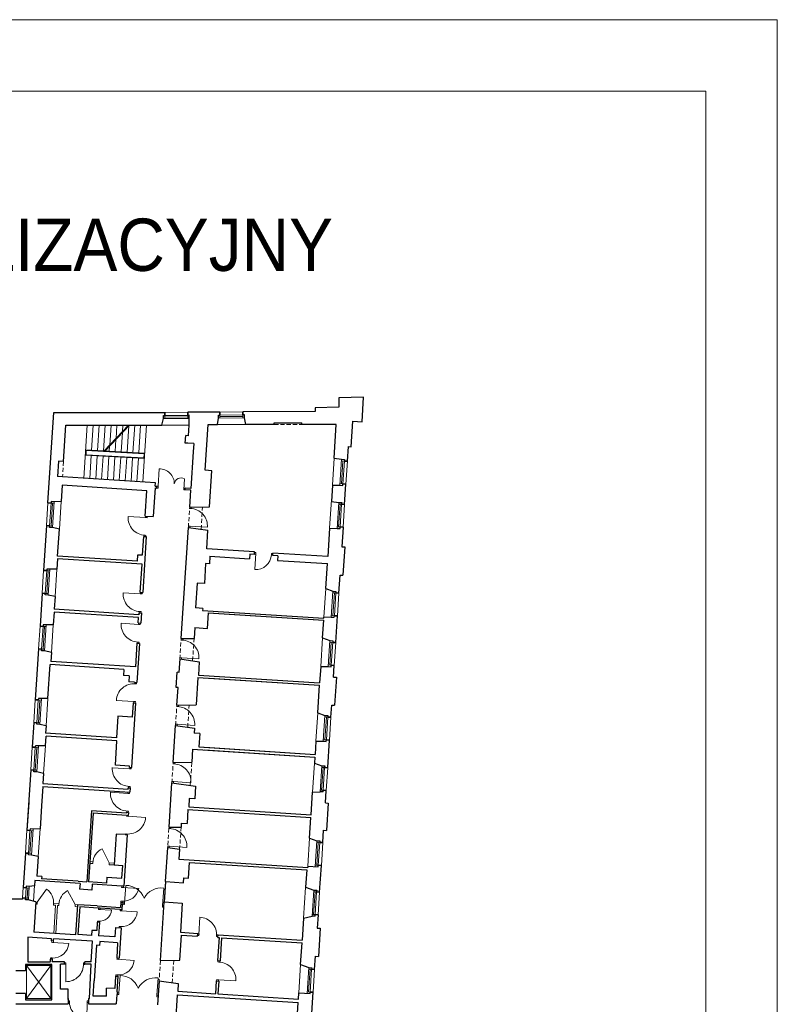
# Model space of a CAD drawing. Header units: centimetres. Extents: x 690840 to 714026, y 27673 to 40762.
# Tile 101 of 162: x 701467 to 701653, y 40521 to 40762. Entities that reach past the tile are written whole.
import ezdxf

# ---------------------------------------------------------------- set-up
doc = ezdxf.new("R2010")
doc.units = ezdxf.units.CM
doc.linetypes.add('DASHED', pattern=[19.05, 12.7, -6.35])
for name, color, linetype, lineweight in [('Drzwi i okna', 51, 'Continuous', 9), ('Opis', 102, 'Continuous', 9), ('Przekrojowa', 253, 'Continuous', 25), ('Ramka', 255, 'Continuous', 9), ('Widokowa', 140, 'Continuous', 9)]:
    doc.layers.add(name, color=color, linetype=linetype, lineweight=lineweight)
doc.layers.add('Obrys powierzchni', color=50, linetype='Continuous', lineweight=9, plot=False)
doc.styles.add('ARIELCE', font='arial.ttf', dxfattribs={"width": 0.9})

# ---------------------------------------------------------------- blocks, each defined once
blk = doc.blocks.new('zw$2918')
at = {"layer": 'Drzwi i okna', "color": 0}
for p, q in [((3569.7, -430.1), (3574.6, -344.7)), ((3569.7, -430.1), (3563.1, -429.7)), ((3569.7, -430.1), (3569.1, -439.1)), ((3695.7, -447.3), (3698.8, -392.9)), ((3569.1, -439.1), (3562.6, -438.7)), ((3696.2, -438.3), (3695.7, -447.3)), ((3695.7, -447.3), (3702.3, -447.7)), ((3696.2, -438.3), (3702.8, -438.7)), ((3507.5, -583.5), (3422.1, -578)), ((3507.9, -576.5), (3507.5, -583.5)), ((3515.4, -584), (3515.9, -576.8)), ((3723.9, -538.3), (3724.4, -531.7)), ((3732.9, -538.9), (3723.9, -538.3)), ((3731.9, -538.8), (3732.4, -531.6)), ((3731.9, -538.8), (3731.9, -538.8)), ((3506.5, -583.4), (3515.4, -584)), ((3718.3, -625), (3717.9, -631.5)), ((3727.3, -625.6), (3718.3, -625)), ((3725.9, -632.7), (3726.3, -625.6)), ((3726.3, -625.6), (3811.7, -631)), ((3500.9, -670.1), (3509.9, -670.7)), ((3501.9, -670.2), (3501.5, -676.2)), ((3509.9, -670.7), (3509.5, -676.4)), ((4042.2, -762.9), (4048.6, -763.3)), ((4049.1, -755.3), (4042.6, -754.9)), ((4048.9, -758.8), (4044, -838.7)), ((4048.6, -764.3), (4049.1, -755.3)), ((4125.3, -769), (4125.9, -760)), ((4125.4, -768), (4132, -768.4)), ((4125.9, -760), (4132.5, -760.4)), ((3483.3, -957.6), (3398, -952.1)), ((3482.3, -957.6), (3491.3, -958.1)), ((3483.8, -950.6), (3483.3, -957.6)), ((3491.3, -958.1), (3491.8, -950.9)), ((3476.7, -1044.3), (3485.7, -1044.9)), ((3477.7, -1044.3), (3477.3, -1050.3)), ((3485.7, -1044.9), (3485.3, -1050.6)), ((3473.5, -1107.4), (3388.1, -1101.9)), ((3472.5, -1107.3), (3481.4, -1107.9)), ((3473.9, -1100.4), (3473.5, -1107.4)), ((3481.4, -1107.9), (3481.9, -1100.7)), ((3466.9, -1194), (3475.9, -1194.6)), ((3467.9, -1194.1), (3467.5, -1200.1)), ((3475.9, -1194.6), (3475.5, -1200.3)), ((3682.3, -1184), (3682.7, -1177.4)), ((3691.2, -1184.6), (3682.3, -1184)), ((3690.2, -1184.5), (3690.7, -1177.3)), ((3690.2, -1184.5), (3690.2, -1184.5)), ((3676.7, -1270.7), (3676.3, -1277.2)), ((3685.7, -1271.3), (3676.7, -1270.7)), ((3684.2, -1278.3), (3684.7, -1271.2)), ((3684.7, -1271.2), (3770, -1276.7)), ((3454.2, -1398.8), (3463.2, -1399.3)), ((3455.2, -1398.8), (3455.6, -1392.8)), ((3463.2, -1399.3), (3463.6, -1393.3)), ((3449.9, -1485.6), (3364.5, -1480.3)), ((3448.9, -1485.5), (3457.8, -1486.1)), ((3449.4, -1492.6), (3449.9, -1485.6)), ((3457.8, -1486.1), (3457.4, -1493.1)), ((3661.2, -1510.3), (3661.7, -1503.7)), ((3670.2, -1510.9), (3661.2, -1510.3)), ((3669.2, -1510.8), (3669.6, -1504.2)), ((3669.2, -1510.8), (3669.2, -1510.8)), ((3669.6, -1504.2), (3669.6, -1504.2)), ((3655.6, -1597), (3655.2, -1603.5)), ((3664.6, -1597.6), (3655.6, -1597)), ((3663.2, -1604), (3663.6, -1597.5)), ((3663.6, -1597.5), (3748.9, -1603)), ((3642.9, -1791.7), (3643.5, -1785.1)), ((3650.9, -1792.2), (3651.4, -1785)), ((3651.3, -1785.6), (3651.3, -1785.6)), ((3430.1, -1816), (3344.8, -1810.6)), ((3429.1, -1816), (3438.1, -1816.6)), ((3430.5, -1809), (3430.1, -1816)), ((3438.1, -1816.6), (3438.5, -1809.5)), ((3651.9, -1792.3), (3642.9, -1791.7)), ((3650.9, -1792.2), (3650.9, -1792.2)), ((3637.4, -1878.4), (3637, -1884.9)), ((3646.4, -1879), (3637.4, -1878.4)), ((3644.9, -1886), (3645.4, -1879)), ((3645.4, -1879), (3730.7, -1884.4)), ((3421.3, -1936.7), (3336, -1931.2)), ((3421.8, -1929.7), (3421.3, -1936.7)), ((3423.5, -1902.7), (3432.5, -1903.3)), ((3424.5, -1902.8), (3424.1, -1908.8)), ((3429.3, -1937.3), (3429.7, -1930.2)), ((3432.5, -1903.3), (3432.1, -1909.3)), ((3420.3, -1936.7), (3429.3, -1937.3)), ((3414.7, -2023.4), (3423.7, -2024)), ((3415.7, -2023.5), (3415.3, -2029.5)), ((3423.7, -2024), (3423.3, -2030)), ((3415.1, -2048.8), (3415.3, -2044.5)), ((3424, -2049.4), (3415.1, -2048.8)), ((3423.3, -2045.1), (3423, -2049.3)), ((3423, -2049.3), (3508.4, -2054.9)), ((3622.6, -2109.1), (3623, -2102.5)), ((3631.6, -2109.6), (3622.6, -2109.1)), ((3630.6, -2109.6), (3631, -2103)), ((3630.6, -2109.6), (3630.6, -2109.5)), ((3631, -2103), (3631, -2103)), ((3409.4, -2135.5), (3409.1, -2139.3)), ((3418.4, -2136.1), (3409.4, -2135.5)), ((3417.4, -2136), (3417.1, -2139.9)), ((3617, -2195.8), (3616.6, -2202.3)), ((3626, -2196.4), (3617, -2195.8)), ((3624.6, -2202.8), (3625, -2196.3)), ((3625, -2196.3), (3710.3, -2201.8)), ((3390.5, -2398.4), (3390.9, -2391.8)), ((3399.6, -2399), (3390.6, -2398.4)), ((3395, -2398.7), (3474.8, -2403.8)), ((3399.5, -2399), (3399.9, -2392.4)), ((3405.2, -2473.6), (3411.2, -2388.3)), ((3591.8, -2486.9), (3598, -2401.6)), ((3276.3, -2506.3), (3276.7, -2499.7)), ((3285.3, -2506.8), (3276.3, -2506.3)), ((3276.3, -2506.3), (3340.7, -2510.4)), ((3285.3, -2506.8), (3285.7, -2500.3)), ((3383.1, -2513.1), (3383.5, -2506.6)), ((3387.1, -2464.9), (3386.7, -2471.4)), ((3396.1, -2465.5), (3387.1, -2464.9)), ((3392.1, -2513.7), (3392.5, -2507.1)), ((3395.7, -2472), (3396.1, -2465.5)), ((3404.7, -2481.6), (3398.2, -2481.2)), ((3398.7, -2473.2), (3405.2, -2473.6)), ((3405.3, -2472.6), (3404.7, -2481.6)), ((3591.8, -2485.9), (3591.2, -2494.9)), ((3591.2, -2494.9), (3597.7, -2495.4)), ((3598.2, -2487.4), (3591.8, -2486.9)), ((3392.1, -2513.7), (3383.2, -2513.2)), ((3387.6, -2513.4), (3467.4, -2518.6)), ((3769.9, -2629.7), (3773.5, -2544.3)), ((3272.7, -2563.1), (3272.2, -2569.5)), ((3281.6, -2563.6), (3272.7, -2563.1)), ((3281.2, -2570.1), (3281.6, -2563.6)), ((3378.2, -2589.9), (3377.7, -2596.4)), ((3387.1, -2590.5), (3378.2, -2589.9)), ((3386.7, -2597), (3387.1, -2590.5)), ((3769.7, -2634.2), (3763.1, -2633.9)), ((3770.1, -2626.3), (3763.5, -2625.9)), ((3770.2, -2625.3), (3769.7, -2634.2)), ((3857, -2629.9), (3856.5, -2638.9)), ((3856.5, -2638.9), (3863, -2639.3)), ((3863.4, -2631.3), (3856.9, -2630.9)), ((3046.8, -2667.4), (3047.3, -2660.8)), ((3055.9, -2667.9), (3046.9, -2667.4)), ((3051.3, -2667.7), (3131.2, -2672.8)), ((3055.8, -2667.9), (3056.2, -2661.4)), ((3041.9, -2744.1), (3041.5, -2750.6)), ((3050.9, -2744.7), (3041.9, -2744.1)), ((3050.5, -2751.2), (3050.9, -2744.7)), ((3367.7, -2750.6), (3368.1, -2744.1)), ((3376.7, -2751.2), (3367.7, -2750.6)), ((3372.2, -2750.9), (3452, -2756.1)), ((3376.7, -2751.2), (3377.1, -2744.6)), ((3116.9, -2767.6), (3110.4, -2767.5)), ((3110.4, -2775.5), (3116.9, -2775.6)), ((3116.9, -2775.6), (3116.7, -2861.1)), ((3116.9, -2776.6), (3116.9, -2767.6)), ((3203.8, -2776.7), (3203.8, -2767.7)), ((3203.8, -2767.7), (3210.4, -2767.7)), ((3203.8, -2775.7), (3210.4, -2775.7)), ((3863.3, -2763.9), (3863.8, -2757.2)), ((3872.3, -2764.5), (3863.3, -2763.9)), ((3871.3, -2764.4), (3871.7, -2757.7)), ((3362.7, -2827.4), (3362.3, -2833.9)), ((3371.7, -2828), (3362.7, -2827.4)), ((3371.3, -2834.5), (3371.7, -2828)), ((3376.8, -2915.7), (3382.7, -2830.4)), ((3563.4, -2927.7), (3569, -2842.4)), ((3857.8, -2850.7), (3857.4, -2857.1)), ((3866.8, -2851.2), (3857.8, -2850.7)), ((3865.3, -2857.6), (3865.7, -2851.2)), ((3865.7, -2851.2), (3951.1, -2856.6)), ((3376.2, -2923.6), (3369.7, -2923.2)), ((3370.2, -2915.3), (3376.7, -2915.7)), ((3376.8, -2914.7), (3376.2, -2923.6)), ((3563.4, -2926.7), (3562.8, -2935.7)), ((3562.8, -2935.7), (3569.3, -2936.1)), ((3569.9, -2928.2), (3563.4, -2927.7)), ((3134.3, -2954.4), (3128.8, -2954.3)), ((3134.2, -2962.4), (3128.8, -2962.3)), ((3134.2, -2963.4), (3134.3, -2954.4)), ((3221.2, -2959.2), (3220.4, -3044.7)), ((3221.1, -2964.2), (3221.2, -2955.2)), ((3221.2, -2955.2), (3227.9, -2955.2)), ((3227.4, -2963.2), (3221.2, -2963.2))]:
    blk.add_line(p, q, dxfattribs=at)
at = {"layer": 'Drzwi i okna', "color": 0, "ltscale": 1.6}
for p, q in [((3329.2, -2277.6), (3294.8, -2209.1)), ((2976.8, -2470.3), (3022.7, -2406.9)), ((3163, -2482.3), (3125.6, -2413.6))]:
    blk.add_line(p, q, dxfattribs=at)
for centre, radius, start, end in [((3576.9, -416.8), 72.1, 359.2141, 91.852), ((3682.4, -422.3), 33.7, 60.7354, 172.2871), ((3508.7, -583.7), 86.7, 176.193, 267.8036), ((3725.1, -625.3), 86.7, 356.2036, 87.8142), ((3484.5, -957.9), 86.7, 176.193, 267.8036), ((3474.7, -1107.6), 86.7, 176.193, 267.8036), ((3683.4, -1271), 86.7, 356.2036, 87.8142), ((3451.1, -1485.5), 86.7, 84.979, 176.5896), ((3662.4, -1597.3), 86.7, 356.2036, 87.8142), ((3431.3, -1816.3), 86.7, 176.193, 267.8036), ((3644.1, -1878.7), 86.7, 356.2036, 87.8142), ((3422.5, -1937), 86.7, 176.193, 267.8036), ((3421.8, -2049.4), 86.7, 264.7676, 356.3783), ((3623.8, -2196), 86.7, 356.2036, 87.8142), ((3326.4, -2279.7), 77.4, 114.1138, 177.9529), ((2975.9, -2472.7), 80.7, 354.5264, 54.6033), ((3163.5, -2484.8), 80.7, 117.9982, 178.0752), ((3399, -2388.1), 77.4, 264.5446, 348.3084), ((3410.9, -2483.8), 95.4, 20.051, 89.8558), ((3584.7, -2496.1), 95.4, 81.999, 151.8038), ((3283.1, -2505.9), 57.8, 264.0905, 355.5263), ((3770.1, -2631), 86.7, 356.1135, 87.7241), ((3117.1, -2774.3), 86.7, 269.771, 1.3816), ((3864.5, -2850.9), 86.7, 356.2036, 87.8142), ((3382.5, -2925.8), 95.4, 20.4286, 90.2334), ((3556.3, -2937), 95.4, 82.3767, 152.1814), ((3221, -2957.9), 86.7, 177.9873, 269.5979)]:
    blk.add_arc(centre, radius, start, end, dxfattribs=at)
at = {"layer": 'Drzwi i okna', "color": 0}
for centre, radius, start, end in [((3505.8, -661.7), 78.2, 84.6681, 87.9667), ((4047.9, -761), 77.8, 267.1102, 356.4843), ((4126.8, -764.7), 78.2, 174.843, 178.1416), ((3481.7, -1035.8), 78.2, 84.6681, 87.9667), ((3471.9, -1185.6), 78.2, 84.6681, 87.9667), ((3458.1, -1407.8), 78.2, 264.816, 268.1145), ((3428.5, -1894.2), 78.2, 84.6681, 87.9667), ((3419.7, -2014.9), 78.2, 84.6681, 87.9667), ((3414.5, -2127.1), 78.2, 84.6046, 87.9032), ((3482.9, -2482.5), 78.2, 174.3635, 177.6621), ((3513.6, -2484.6), 78.2, 354.1927, 357.4913), ((3389.8, -2512.7), 77.8, 266.3349, 355.7089), ((3283.2, -2485.4), 78.2, 264.6739, 267.9724), ((3388.7, -2512.3), 78.2, 264.6779, 267.9764), ((3778.7, -2630.1), 78.2, 355.2588, 358.5574), ((3053.6, -2667), 77.8, 266.3349, 355.7089), ((3052.5, -2666.5), 78.2, 264.6779, 267.9764), ((3195, -2772.3), 78.2, 178.2461, 181.5447), ((3374.4, -2750.2), 77.8, 266.3349, 355.7089), ((3373.3, -2749.8), 78.2, 264.6779, 267.9764), ((3454.5, -2924), 78.2, 174.7412, 178.0397), ((3485.2, -2926), 78.2, 354.5703, 357.8689), ((3143.1, -2959), 78.2, 357.8242, 1.1228)]:
    blk.add_arc(centre, radius, start, end, dxfattribs=at)
at = {"layer": 'Przekrojowa', "color": 0, "ltscale": 1.6}
for p, q in [((4577.8, 6.7), (4456.8, 3.7)), ((4456.8, 3.7), (4456.8, -41.3)), ((4570.1, -113.3), (4577.8, 6.7)), ((4456.8, -41.3), (4340.8, -44.1)), ((4340.8, -44.1), (4340.8, -62.1)), ((3029.2, -511.4), (3057.8, -68.3)), ((3057.8, -68.3), (3602.8, -67.7)), ((3872.8, -65.6), (3714.8, -66.8)), ((3861.6, -127.2), (3865.2, -95.4)), ((4340.8, -62.1), (3984.8, -64.7)), ((3999.3, -127.1), (3993.3, -94.3)), ((3105.4, -308.9), (3116.9, -130)), ((3116.9, -130), (3587.4, -129.3)), ((3587.4, -129.3), (3595.3, -97.5)), ((3718.4, -181.8), (3721.8, -129.5)), ((3801.1, -351.3), (3815.6, -127.2)), ((3815.6, -127.2), (3861.6, -127.2)), ((4139.3, -127), (3999.3, -127.1)), ((4139.3, -118.9), (4274.3, -118.8)), ((4139.3, -127), (4139.3, -118.9)), ((4274.3, -126.9), (4274.3, -118.8)), ((4443.9, -126.8), (4274.3, -126.9)), ((4433.2, -292.7), (4443.9, -126.8)), ((4517.1, -236.2), (4525.2, -110.4)), ((4525.2, -110.4), (4570.1, -113.3)), ((3703, -217.9), (3705.4, -181)), ((3718.4, -181.8), (3705.4, -181)), ((3716, -218.7), (3703, -217.9)), ((3744.4, -220.6), (3716, -218.7)), ((3744.4, -220.6), (3741.8, -260.9)), ((4498.5, -307.1), (4503.1, -235.3)), ((4503.1, -235.3), (4517.1, -236.2)), ((3741.8, -260.9), (3730.3, -440.5)), ((3080.4, -307.2), (3075.6, -382.1)), ((3105.4, -308.9), (3080.4, -307.2)), ((4433.2, -292.7), (4469.3, -297.5)), ((3100.5, -383.7), (3075.6, -382.1)), ((3556.6, -413.2), (3100.5, -383.7)), ((3833.1, -353.4), (3801.1, -351.3)), ((3821.6, -530.6), (3833.1, -353.4)), ((3099, -424.8), (3093.8, -504.8)), ((3514.1, -451.6), (3099, -424.8)), ((3555.6, -429.2), (3556.6, -413.2)), ((3555.6, -429.2), (3563.1, -429.7)), ((3562.6, -438.7), (3563.1, -429.7)), ((4424.8, -424.2), (4419.6, -504.3)), ((4424.8, -424), (4461.1, -424.7)), ((4484.8, -518.7), (4491.3, -418.9)), ((3506, -576.3), (3514.1, -451.6)), ((3555, -438.2), (3546, -578.9)), ((3555, -438.2), (3562.6, -438.7)), ((3702.3, -447.7), (3702.8, -438.7)), ((3729.7, -449.5), (3702.3, -447.7)), ((3730.3, -440.5), (3702.8, -438.7)), ((3724.4, -531.7), (3729.7, -449.5)), ((3093.8, -504.8), (3059.4, -505.5)), ((3724.4, -531.7), (3821.6, -530.6)), ((4419.6, -504.3), (4455.6, -509)), ((3506, -576.3), (3546, -578.9)), ((3022, -623.1), (3007.9, -842.7)), ((3085.1, -640), (3051.2, -632.8)), ((3076.5, -772.1), (3085.1, -640)), ((3493.7, -766.9), (3499.6, -676.1)), ((3499.6, -676.1), (3511.6, -676.9)), ((3682.7, -1177.4), (3717.9, -631.5)), ((3717.9, -631.5), (3814.2, -645.2)), ((3808.4, -736.6), (3814.2, -645.2)), ((4411.1, -635.7), (4402.1, -774.6)), ((4411.1, -635.5), (4447.4, -636.3)), ((4477.6, -630.5), (4471.4, -726.3)), ((3511.6, -676.9), (3493.9, -951.3)), ((3468.7, -797.4), (3076.5, -772.1)), ((3468.7, -797.4), (3470.8, -765.5)), ((3470.8, -765.5), (3493.7, -766.9)), ((4042.9, -751.6), (3808.4, -736.6)), ((3824.1, -772.7), (3821.6, -810.6)), ((3824.1, -772.7), (4017.7, -785.1)), ((4019.1, -763.1), (4017.7, -785.1)), ((4042, -764.6), (4019.1, -763.1)), ((4042, -764.6), (4042.9, -751.6)), ((4131.9, -770.3), (4132.7, -757.4)), ((4156.8, -771.9), (4131.9, -770.3)), ((4156.8, -771.9), (4131.9, -770.3)), ((4402.1, -774.6), (4132.7, -757.4)), ((4156.8, -771.9), (4155.4, -793.9)), ((4471.4, -726.3), (4485.4, -727.2)), ((4485.4, -727.2), (4476.4, -866.3)), ((3075.6, -786), (3072.4, -836.1)), ((3490.8, -812.8), (3075.6, -786)), ((3481.9, -950.6), (3490.8, -812.8)), ((3802.7, -809.4), (3796.4, -907.2)), ((3821.6, -810.6), (3802.7, -809.4)), ((4155.4, -793.9), (4399.9, -809.5)), ((4392, -931.6), (4399.9, -809.5)), ((3072.4, -836.1), (3038.1, -836.8)), ((4456.7, -954.2), (4462.5, -865.4)), ((4462.5, -865.4), (4476.4, -866.3)), ((3760.4, -904.9), (3752.6, -1026.6)), ((3796.4, -907.2), (3760.4, -904.9)), ((3000.7, -954.5), (2990.2, -1116.1)), ((3063.7, -971.3), (3029.9, -964.1)), ((3481.9, -950.6), (3493.9, -951.3)), ((4392, -931.6), (4427.5, -944.6)), ((3063.7, -971.3), (3059.7, -1033.5)), ((3058.8, -1047.5), (3054.8, -1109.5)), ((3473.9, -1074.3), (3058.8, -1047.5)), ((3474.8, -1060.3), (3059.7, -1033.5)), ((3475.5, -1050.3), (3474.8, -1060.3)), ((3475.5, -1050.3), (3487.4, -1051.1)), ((3487.4, -1051.1), (3484.2, -1101)), ((3788.5, -1028.9), (3752.6, -1026.6)), ((3788.5, -1028.9), (3787.9, -1038.9)), ((3787.9, -1038.9), (4382.6, -1077)), ((3811.2, -1127.4), (3816.2, -1050.6)), ((3816.2, -1050.6), (4382, -1087.1)), ((3816.2, -1050.6), (4382, -1087.1)), ((3841.1, -1052.2), (4382, -1087.1)), ((3841.1, -1052.2), (4382, -1087.1)), ((3054.8, -1109.5), (3020.4, -1110.3)), ((3472.2, -1100.2), (3473.9, -1074.3)), ((3472.2, -1100.2), (3484.2, -1101)), ((4376.4, -1174.1), (4382, -1087.1)), ((4382.6, -1077), (4383, -1071.3)), ((4383, -1071.1), (4419.3, -1071.8)), ((4441.1, -1196.7), (4449.5, -1066)), ((3749.3, -1123.4), (3745.9, -1176.6)), ((3749.3, -1123.4), (3811.2, -1127.4)), ((3465.8, -1200), (3458.3, -1315.8)), ((3477.8, -1200.8), (3465.4, -1393.4)), ((3465.8, -1200), (3477.8, -1200.8)), ((3682.7, -1177.4), (3745.9, -1176.6)), ((4376.4, -1174.1), (4411.9, -1187.1)), ((2983, -1227.9), (2966.9, -1477.4)), ((3046.1, -1244.7), (3012.2, -1237.6)), ((3046.1, -1244.7), (3043.2, -1289)), ((3458.3, -1315.8), (3043.2, -1289)), ((3676.3, -1277.2), (3672, -1343)), ((3676.3, -1277.2), (3771.6, -1290.7)), ((3771.6, -1290.7), (3767.4, -1356)), ((3028.5, -1470.8), (3039.3, -1304.8)), ((3401.4, -1328.2), (3039.3, -1304.8)), ((3401.4, -1328.2), (3399.5, -1358.1)), ((3658.2, -1417.3), (3663, -1342.5)), ((3672, -1343), (3663, -1342.5)), ((4367.4, -1313.8), (4362.2, -1394.4)), ((4367.4, -1313.6), (4403.7, -1314.3)), ((4430.1, -1366.4), (4433.9, -1308.5)), ((3427.4, -1359.9), (3399.5, -1358.1)), ((3427.4, -1359.9), (3425.5, -1389.8)), ((3453.4, -1391.6), (3425.5, -1389.8)), ((3453.4, -1392.6), (3453.4, -1391.6)), ((3453.4, -1392.6), (3465.4, -1393.4)), ((3764.6, -1367.5), (3755.9, -1502.6)), ((3764.6, -1367.5), (4361.4, -1406)), ((3767.4, -1356), (4362.2, -1394.4)), ((3820.5, -1371.1), (4361.4, -1406)), ((4430.1, -1366.4), (4444.1, -1367.3)), ((4444.1, -1367.3), (4435.3, -1504.5)), ((3667.2, -1417.9), (3658.2, -1417.3)), ((3661.7, -1503.7), (3667.2, -1417.9)), ((4352.7, -1540.8), (4361.4, -1406)), ((3028.5, -1470.8), (2997.1, -1471.5)), ((3458.9, -1493.2), (3438.5, -1809.5)), ((3446.9, -1492.4), (3442.4, -1562.3)), ((3446.9, -1492.4), (3458.9, -1493.2)), ((3661.7, -1503.7), (3755.9, -1502.6)), ((4352.7, -1540.8), (4388.2, -1553.8)), ((4417.4, -1563.4), (4421.3, -1503.6)), ((4421.3, -1503.6), (4435.3, -1504.5)), ((2959.7, -1589.1), (2951.9, -1709.9)), ((3372.6, -1557.8), (3365.7, -1664.6)), ((3442.4, -1562.3), (3372.6, -1557.8)), ((3019.8, -1605.3), (2988.9, -1598.8)), ((3019.8, -1605.3), (3017.4, -1642.1)), ((3365.7, -1664.6), (3017.4, -1642.1)), ((3643.5, -1785.1), (3655.2, -1603.5)), ((3655.2, -1603.5), (3748.6, -1616.7)), ((3748.6, -1616.7), (3747, -1640.5)), ((3774, -1642.2), (3747, -1640.5)), ((3774, -1642.2), (3769.7, -1708.5)), ((3016.5, -1703.3), (3019.5, -1656.2)), ((3367.8, -1678.7), (3019.5, -1656.2)), ((3360.1, -1798.2), (3367.8, -1678.7)), ((4343.7, -1680.4), (4339.5, -1745.3)), ((4343.7, -1680.3), (4380, -1681)), ((4401.5, -1809.9), (4410.2, -1675.2)), ((3016.5, -1703.3), (2982.1, -1704)), ((3738.9, -1720.1), (3734.8, -1784)), ((3738.9, -1720.1), (4338.6, -1758.9)), ((3769.7, -1708.5), (4339.5, -1745.3)), ((3769.7, -1708.5), (4339.5, -1745.3)), ((3797.8, -1723.9), (4338.6, -1758.9)), ((3798.6, -1710.4), (4339.5, -1745.3)), ((3798.6, -1710.4), (4339.5, -1745.3)), ((3643.4, -1785.1), (3734.8, -1784)), ((4338.6, -1758.9), (4336.8, -1788.2)), ((2944.7, -1821.6), (2925.6, -2118)), ((3007.7, -1838.5), (2973.9, -1831.3)), ((3429.9, -1802.7), (3360.1, -1798.2)), ((3429.5, -1809), (3429.9, -1802.7)), ((3429.5, -1809), (3438.5, -1809.5)), ((4336.8, -1788.2), (4372.3, -1801.2)), ((3007.7, -1838.5), (3004.5, -1888.8)), ((3003.6, -1902.7), (2997.4, -1998.2)), ((3003.6, -1902.7), (3430.7, -1930.3)), ((3004.5, -1888.8), (3422.6, -1915.7)), ((3422.6, -1915.7), (3423.1, -1908.8)), ((3423.1, -1908.8), (3432.1, -1909.3)), ((3432.1, -1909.3), (3430.7, -1930.3)), ((3623, -2102.5), (3637, -1884.9)), ((3637, -1884.9), (3753.3, -1901.4)), ((3753.3, -1901.4), (3749.2, -1964.3)), ((4320.4, -2041.7), (4327.5, -1931.1)), ((4327.5, -1931.1), (4364.1, -1928.5)), ((4378.8, -1929.5), (4364.1, -1928.5)), ((4390.3, -1983.6), (4394.2, -1922.7)), ((3722.3, -1962.5), (3719.6, -2002.9)), ((3749.2, -1964.3), (3722.3, -1962.5)), ((2934.4, -1981.3), (2925.6, -2118)), ((2997.4, -1998.2), (2990.1, -2111.4)), ((3242.4, -2022.4), (3219.9, -2370.6)), ((3415, -2033.5), (3242.4, -2022.4)), ((3715.8, -2016.3), (3711.4, -2084.1)), ((3715.8, -2016.3), (4319.5, -2055.2)), ((3719.6, -2002.9), (4320.4, -2041.7)), ((4390.3, -1983.6), (4404.3, -1984.5)), ((4404.3, -1984.5), (4395.6, -2118.6)), ((3250.6, -2033.9), (3228.7, -2371.2)), ((3414.3, -2044.5), (3250.6, -2033.9)), ((3414.3, -2044.5), (3423.3, -2045.1)), ((3415.2, -2029.5), (3415, -2033.5)), ((3415.2, -2029.5), (3424.3, -2030.1)), ((3424.3, -2030.1), (3423.3, -2045.1)), ((4313, -2155.9), (4319.5, -2055.2)), ((2990.1, -2111.4), (2955.8, -2112.2)), ((3623, -2102.5), (3682.2, -2101.8)), ((3683.4, -2082.3), (3682.2, -2101.8)), ((3683.4, -2082.3), (3711.4, -2084.1)), ((4377.7, -2178.6), (4381.7, -2117.7)), ((4381.7, -2117.7), (4395.6, -2118.6)), ((3364.3, -2136.4), (3354.5, -2288.2)), ((3408.1, -2139.3), (3364.3, -2136.4)), ((3417.1, -2139.9), (3400.8, -2392.4)), ((3408.1, -2139.3), (3417.2, -2139.9)), ((4313, -2155.9), (4348.5, -2168.9)), ((3605.8, -2369.9), (3616.6, -2202.3)), ((3616.6, -2202.3), (3675.2, -2210.6)), ((3675.2, -2210.6), (3672, -2260)), ((2918.4, -2229.8), (2907.4, -2399.4)), ((2981.4, -2246.6), (2947.6, -2239.5)), ((2981.4, -2246.6), (2975.2, -2342.8)), ((3672, -2260), (4303.7, -2300.7)), ((3354.5, -2288.2), (3396.2, -2290.9)), ((3392.2, -2352.8), (3396.2, -2290.9)), ((3718.1, -2353.1), (3723.1, -2275.3)), ((3723.1, -2275.3), (4298.9, -2312.4)), ((4298.9, -2312.4), (4293.5, -2397)), ((4304.1, -2293.9), (4303.7, -2300.7)), ((4362.1, -2421.1), (4370.5, -2290.4)), ((2964.8, -2364.3), (2963.1, -2390.5)), ((3186.3, -2378.6), (2964.8, -2364.3)), ((2998.2, -2344.3), (2975.2, -2342.8)), ((2998.2, -2344.3), (2997.4, -2356.3)), ((3177.2, -2367.9), (2997.4, -2356.3)), ((3317.6, -2348), (3315.7, -2376.8)), ((3317.6, -2348), (3392.2, -2352.8)), ((3694.6, -2375.6), (3696.1, -2351.7)), ((3696.1, -2351.7), (3718.1, -2353.1)), ((2963.1, -2390.5), (2937.6, -2393.6)), ((3177.2, -2367.9), (3219.9, -2370.6)), ((3186.3, -2378.6), (3184.4, -2407.5)), ((3244.3, -2411.4), (3184.4, -2407.5)), ((3315.7, -2376.8), (3228.7, -2371.2)), ((3246.1, -2382.5), (3244.3, -2411.4)), ((3391.8, -2391.9), (3246.1, -2382.5)), ((3400.8, -2392.4), (3391.8, -2391.9)), ((3605.8, -2369.9), (3694.6, -2375.6)), ((4293.5, -2397), (4332.9, -2411.4)), ((2903.8, -2455.3), (2838.2, -2455.3)), ((2904.2, -2449.8), (2903.8, -2455.3)), ((2968.8, -2468.8), (2932.2, -2459.4)), ((2968.8, -2468.8), (2959.2, -2617.5)), ((3174.5, -2483.1), (3165, -2630.7)), ((3270.3, -2489.2), (3174.5, -2483.1)), ((3184.9, -2493.7), (3176.2, -2629.5)), ((3275.7, -2499.6), (3184.9, -2493.7)), ((3270.3, -2489.2), (3385.1, -2496.6)), ((3285.7, -2500.3), (3275.7, -2499.6)), ((3381.5, -2506.4), (3285.7, -2500.3)), ((3381.5, -2506.4), (3393.4, -2507.2)), ((3386.7, -2471.4), (3385.1, -2496.6)), ((3386.7, -2471.4), (3398.8, -2472.2)), ((3393.4, -2507.2), (3395.1, -2481)), ((3395.1, -2481), (3398.2, -2481.2)), ((3398.2, -2481.2), (3398.8, -2472.2)), ((3580.8, -2757.1), (3599.3, -2469.7)), ((3599.3, -2469.7), (3688.2, -2475.4)), ((3688.2, -2475.4), (3678.9, -2618.1)), ((4283.7, -2548.6), (4276.7, -2656.7)), ((4283.7, -2548.6), (4324.7, -2538.7)), ((4339.5, -2539.7), (4324.7, -2538.7)), ((4354.9, -2532.9), (4350.7, -2597.7)), ((3243.6, -2608.8), (3242, -2633.7)), ((3268.6, -2610.4), (3243.6, -2608.8)), ((3271.2, -2569.5), (3268.6, -2610.4)), ((3281.2, -2570.1), (3271.2, -2569.5)), ((3281.2, -2570.1), (3277, -2636)), ((3359.8, -2595.2), (3356.8, -2641.1)), ((3359.8, -2595.2), (3387.6, -2597)), ((3387.6, -2597), (3378.1, -2744.7)), ((4350.7, -2597.7), (4364.7, -2598.6)), ((4364.7, -2598.6), (4355.8, -2736.8)), ((3046.9, -2649.8), (2930.1, -2642.2)), ((2930.1, -2642.2), (2930.1, -2763.2)), ((3165, -2630.7), (2959.2, -2617.5)), ((3046.3, -2660.7), (3046.9, -2649.8)), ((3056.2, -2661.4), (3056.8, -2650.4)), ((3247.5, -2662.7), (3056.8, -2650.4)), ((3242, -2633.7), (3176.2, -2629.5)), ((3356.8, -2641.1), (3277, -2636)), ((3676.1, -2756), (3684.1, -2632.1)), ((3678.9, -2618.1), (3763.8, -2623.6)), ((3684.1, -2632.1), (3762.9, -2637.2)), ((3762.9, -2637.2), (3763.8, -2623.6)), ((3868.7, -2644), (3861.4, -2757.1)), ((3862.8, -2643.6), (3863.6, -2630.1)), ((3862.8, -2643.6), (3868.7, -2644)), ((3863.6, -2630.1), (4276.7, -2656.7)), ((3880.7, -2644.8), (3873.4, -2757.9)), ((3880.7, -2644.8), (4275.8, -2670.3)), ((3056.2, -2661.4), (3046.3, -2660.7)), ((3241.8, -2763.5), (3247.5, -2662.7)), ((3267, -2681.4), (3255.7, -2856.1)), ((3281.9, -2682.4), (3267, -2681.4)), ((3283.1, -2664.4), (3281.9, -2682.4)), ((3370.9, -2670.1), (3283.1, -2664.4)), ((3370.9, -2670.1), (3366.3, -2743.9)), ((4269, -2776.7), (4275.8, -2670.3)), ((3040.8, -2758.7), (3041.2, -2750.4)), ((3051.2, -2751), (3041.2, -2750.4)), ((3050.7, -2759.3), (3051.2, -2751)), ((3366.3, -2743.9), (3378.1, -2744.7)), ((4337.6, -2800.8), (4341.8, -2735.9)), ((4341.8, -2735.9), (4355.8, -2736.8)), ((3048.6, -2777), (2918.9, -2777)), ((2918.9, -2777), (2918.9, -2808.1)), ((2930.1, -2763.2), (3040.5, -2763.2)), ((3040.5, -2763.2), (3040.8, -2758.7)), ((3048.6, -2949.8), (3048.6, -2777)), ((3050.5, -2763.5), (3050.7, -2759.3)), ((3090.8, -2763.5), (3050.5, -2763.5)), ((3110.4, -2763.5), (3090.8, -2763.5)), ((3090.8, -2897.5), (3090.8, -2775.5)), ((3110.4, -2775.5), (3090.8, -2775.5)), ((3110.4, -2775.5), (3110.4, -2763.5)), ((3241.8, -2763.5), (3210.4, -2763.5)), ((3210.4, -2775.5), (3210.4, -2763.5)), ((3241.8, -2775.5), (3210.4, -2775.5)), ((3232.4, -2943.5), (3241.8, -2775.5)), ((3580.8, -2757.1), (3676.1, -2756)), ((3861.4, -2757.1), (3873.4, -2757.9)), ((4269, -2776.7), (4308.4, -2791.1)), ((2918.9, -2808.1), (2870.9, -2808.1)), ((3360.5, -2833.8), (3356.7, -2894.6)), ((3360.5, -2833.8), (3356.7, -2894.6)), ((3360.5, -2833.8), (3372.3, -2834.5)), ((3372.3, -2834.5), (3367.4, -2911.1)), ((3128.8, -2897.5), (3090.8, -2897.5)), ((3128.8, -2947.5), (3128.8, -2897.5)), ((3250.8, -2931.7), (3255.7, -2856.1)), ((3315.6, -2931.7), (3315.6, -2892)), ((3356.7, -2894.6), (3315.6, -2892)), ((3574.4, -2856.9), (3566.8, -2974.4)), ((3574.4, -2856.9), (3668.7, -2870.3)), ((3668.7, -2870.3), (3666.3, -2907.9)), ((3854.9, -2857), (3850.9, -2919.8)), ((3854.9, -2857), (3866.9, -2857.7)), ((3866.9, -2857.7), (3862.9, -2920.6)), ((2918.9, -2919.1), (2870.9, -2919.1)), ((2918.9, -2919.1), (2918.9, -2949.8)), ((3128.8, -2943.5), (3128.8, -2969.1)), ((3227.4, -2943.5), (3227.4, -2969.1)), ((3227.4, -2943.5), (3232.4, -2943.5)), ((3315.6, -2931.7), (3250.8, -2931.7)), ((3366.6, -2923), (3363.6, -2969.1)), ((3366.6, -2923), (3369.7, -2923.2)), ((3366.6, -2923), (3369.7, -2923.2)), ((3367.4, -2911.1), (3370.5, -2911.3)), ((3369.7, -2923.2), (3370.5, -2911.3)), ((3656.5, -3058.7), (3665.1, -2925.5)), ((3665.1, -2925.5), (4256.9, -2963.7)), ((3666.3, -2907.9), (3850.9, -2919.8)), ((3862.9, -2920.6), (4258, -2946.1)), ((4258, -2946.1), (4260, -2915.8)), ((4322.1, -3041.3), (4330.4, -2912.5)), ((2870.9, -2969.1), (3128.8, -2969.1)), ((2918.9, -2949.8), (3048.6, -2949.8)), ((3227.4, -2969.1), (3363.6, -2969.1)), ((4253.5, -3017.2), (4256.9, -2963.7))]:
    blk.add_line(p, q, dxfattribs=at)
at = {"layer": 'Przekrojowa', "color": 0}
for p, q in [((3595.2, -82.7), (3603, -82.6)), ((3595.3, -97.5), (3595.2, -82.7)), ((3603, -82.6), (3602.8, -67.7)), ((3602.8, -67.7), (3603, -82.6)), ((3714.9, -81.8), (3714.8, -66.8)), ((3714.8, -66.8), (3714.9, -81.8)), ((3722.7, -81.7), (3714.9, -81.8)), ((3721.8, -129.6), (3722.7, -81.7)), ((3865.2, -95.4), (3865.1, -80.6)), ((3865.1, -80.6), (3872.9, -80.6)), ((3872.9, -80.6), (3872.8, -65.6)), ((3872.8, -65.6), (3872.9, -80.6)), ((3984.9, -79.7), (3984.8, -64.7)), ((3984.8, -64.7), (3984.9, -79.7)), ((3992.7, -79.7), (3984.9, -79.7)), ((3992.8, -94.5), (3992.7, -79.7)), ((4469.3, -297.5), (4484.1, -298.4)), ((4484.1, -298.4), (4483.6, -306.2)), ((4483.6, -306.2), (4498.5, -307.1)), ((4498.5, -307.1), (4483.6, -306.2)), ((4461.1, -424.7), (4475.8, -425.7)), ((4475.8, -425.7), (4476.3, -417.9)), ((4476.3, -417.9), (4491.3, -418.9)), ((4491.3, -418.9), (4476.3, -417.9)), ((3044.2, -512.3), (3029.2, -511.4)), ((3029.2, -511.4), (3044.2, -512.3)), ((3044.7, -504.6), (3044.2, -512.3)), ((3059.4, -505.5), (3044.7, -504.6)), ((4455.6, -509), (4470.4, -510)), ((4470.4, -510), (4469.9, -517.7)), ((4469.9, -517.7), (4484.8, -518.7)), ((4484.8, -518.7), (4469.9, -517.7)), ((3037, -624.1), (3022, -623.1)), ((3022, -623.1), (3037, -624.1)), ((3036.5, -631.9), (3037, -624.1)), ((3051.2, -632.8), (3036.5, -631.9)), ((4447.4, -636.3), (4462.2, -637.3)), ((4462.2, -637.3), (4462.7, -629.5)), ((4462.7, -629.5), (4477.6, -630.5)), ((4477.6, -630.5), (4462.7, -629.5)), ((3022.8, -843.6), (3007.9, -842.7)), ((3007.9, -842.7), (3022.8, -843.6)), ((3023.3, -835.9), (3022.8, -843.6)), ((3038.1, -836.8), (3023.3, -835.9)), ((3015.6, -955.4), (3000.7, -954.5)), ((3000.7, -954.5), (3015.6, -955.4)), ((3015.1, -963.2), (3015.6, -955.4)), ((3029.9, -964.1), (3015.1, -963.2)), ((4427.5, -944.6), (4442.3, -945.5)), ((4442.3, -945.5), (4441.8, -953.3)), ((4441.8, -953.3), (4456.7, -954.2)), ((4456.7, -954.2), (4441.8, -953.3)), ((3005.7, -1109.3), (3005.2, -1117.1)), ((3020.4, -1110.3), (3005.7, -1109.3)), ((4419.3, -1071.8), (4434.1, -1072.8)), ((4434.1, -1072.8), (4434.6, -1065)), ((4434.6, -1065), (4449.5, -1066)), ((4449.5, -1066), (4434.6, -1065)), ((3005.2, -1117.1), (2990.2, -1116.1)), ((2990.2, -1116.1), (3005.2, -1117.1)), ((4411.9, -1187.1), (4426.7, -1188)), ((4426.7, -1188), (4426.2, -1195.8)), ((4426.2, -1195.8), (4441.1, -1196.7)), ((4441.1, -1196.7), (4426.2, -1195.8)), ((2997.9, -1228.8), (2983, -1227.9)), ((2983, -1227.9), (2997.9, -1228.8)), ((2997.4, -1236.6), (2997.9, -1228.8)), ((3012.2, -1237.6), (2997.4, -1236.6)), ((4403.7, -1314.3), (4418.4, -1315.3)), ((4418.4, -1315.3), (4418.9, -1307.5)), ((4418.9, -1307.5), (4433.9, -1308.5)), ((4433.9, -1308.5), (4418.9, -1307.5)), ((2981.8, -1478.3), (2966.9, -1477.4)), ((2966.9, -1477.4), (2981.8, -1478.3)), ((2982.3, -1470.6), (2981.8, -1478.3)), ((2997.1, -1471.5), (2982.3, -1470.6)), ((2974.6, -1590.1), (2959.7, -1589.1)), ((2959.7, -1589.1), (2974.6, -1590.1)), ((2974.1, -1597.8), (2974.6, -1590.1)), ((4388.2, -1553.8), (4403, -1554.7)), ((4403, -1554.7), (4402.5, -1562.5)), ((4402.5, -1562.5), (4417.4, -1563.4)), ((4417.4, -1563.4), (4402.5, -1562.5)), ((2988.9, -1598.8), (2974.1, -1597.8)), ((4380, -1681), (4394.8, -1682)), ((4394.8, -1682), (4395.3, -1674.2)), ((4395.3, -1674.2), (4410.2, -1675.2)), ((4410.2, -1675.2), (4395.3, -1674.2)), ((2966.8, -1710.8), (2951.9, -1709.9)), ((2951.9, -1709.9), (2966.8, -1710.8)), ((2967.3, -1703.1), (2966.8, -1710.8)), ((2982.1, -1704), (2967.3, -1703.1)), ((2959.6, -1822.6), (2944.7, -1821.6)), ((2944.7, -1821.6), (2959.6, -1822.6)), ((2959.1, -1830.4), (2959.6, -1822.6)), ((2973.9, -1831.3), (2959.1, -1830.4)), ((4372.3, -1801.2), (4387, -1802.2)), ((4387, -1802.2), (4386.5, -1810)), ((4386.5, -1810), (4401.5, -1810.9)), ((4401.5, -1810.9), (4386.5, -1810)), ((4378.8, -1929.5), (4379.3, -1921.7)), ((4379.3, -1921.7), (4394.2, -1922.7)), ((4394.2, -1922.7), (4379.3, -1921.7)), ((2940.5, -2119), (2925.6, -2118)), ((2925.6, -2118), (2940.5, -2119)), ((2941, -2111.2), (2940.5, -2119)), ((2955.8, -2112.2), (2941, -2111.2)), ((4348.5, -2168.9), (4363.3, -2169.9)), ((4363.3, -2169.9), (4362.8, -2177.6)), ((4362.8, -2177.6), (4377.7, -2178.6)), ((4377.7, -2178.6), (4362.8, -2177.6)), ((2933.3, -2230.8), (2918.4, -2229.8)), ((2918.4, -2229.8), (2933.3, -2230.8)), ((2932.8, -2238.5), (2933.3, -2230.8)), ((2947.6, -2239.5), (2932.8, -2238.5)), ((4304.1, -2293.9), (4355.1, -2297.2)), ((4355.1, -2297.2), (4355.6, -2289.4)), ((4355.6, -2289.4), (4370.5, -2290.4)), ((4370.5, -2290.4), (4355.6, -2289.4)), ((2922.4, -2400.4), (2907.4, -2399.4)), ((2907.4, -2399.4), (2922.4, -2400.4)), ((2922.9, -2392.7), (2922.4, -2400.4)), ((2937.6, -2393.6), (2922.9, -2392.7)), ((2937.6, -2393.6), (2922.9, -2392.7)), ((4332.9, -2411.4), (4347.7, -2412.4)), ((4347.7, -2412.4), (4347.2, -2420.1)), ((2919.1, -2450.8), (2904.2, -2449.8)), ((2904.2, -2449.8), (2919.1, -2450.8)), ((2918.6, -2458.5), (2919.1, -2450.8)), ((2933.4, -2459.5), (2918.6, -2458.5)), ((4347.2, -2420.1), (4362.1, -2421.1)), ((4362.1, -2421.1), (4347.2, -2420.1)), ((4339.5, -2539.7), (4340, -2531.9)), ((4340, -2531.9), (4354.9, -2532.9)), ((4354.9, -2532.9), (4340, -2531.9)), ((4308.4, -2791.1), (4323.2, -2792)), ((4323.2, -2792), (4322.7, -2799.8)), ((4322.7, -2799.8), (4337.6, -2800.8)), ((4337.6, -2800.8), (4322.7, -2799.8)), ((4260, -2915.8), (4315, -2919.3)), ((4315, -2919.3), (4315.5, -2911.6)), ((4315.5, -2911.6), (4330.4, -2912.5)), ((4330.4, -2912.5), (4315.5, -2911.6))]:
    blk.add_line(p, q, dxfattribs=at)
at = {"layer": 'Widokowa', "color": 0}
for p, q in [((3722.4, -96.5), (3595.3, -97.5)), ((3715.2, -81.8), (3603, -82.6)), ((3603, -82.6), (3603.1, -97.4)), ((3715, -89.2), (3603, -90)), ((3714.9, -81.8), (3715.1, -96.6)), ((3992.8, -94.5), (3865.2, -95.4)), ((3985.1, -79.7), (3872.9, -80.6)), ((3872.9, -80.6), (3873, -95.4)), ((3985, -87.1), (3873, -88)), ((3984.9, -79.7), (3985, -94.5)), ((4469.3, -297.5), (4461.1, -424.7)), ((4483.6, -306.2), (4468.8, -305.2)), ((4476.2, -305.7), (4469, -417.5)), ((4483.6, -305.9), (4476.3, -417.9)), ((4476.3, -417.9), (4461.6, -417)), ((3036.9, -624.3), (3044.2, -512.3)), ((3044.2, -512.3), (3058.9, -513.3)), ((3044.3, -624.6), (3051.6, -512.8)), ((3051.2, -632.8), (3059.4, -505.5)), ((4455.6, -509), (4447.4, -636.3)), ((4469.9, -517.7), (4455.1, -516.8)), ((4462.5, -517.3), (4455.3, -629)), ((4469.9, -517.5), (4462.7, -629.5)), ((3037, -624.1), (3051.7, -625.1)), ((4462.7, -629.5), (4447.9, -628.5)), ((3015.6, -955.6), (3022.8, -843.6)), ((3022.8, -843.6), (3037.6, -844.6)), ((3023, -955.9), (3030.2, -844.1)), ((3029.9, -964.1), (3038.1, -836.8)), ((3015.6, -955.4), (3030.4, -956.4)), ((4427.5, -944.6), (4419.3, -1071.8)), ((4441.8, -953.3), (4427, -952.3)), ((4434.4, -952.8), (4427.2, -1064.6)), ((4441.8, -953.1), (4434.6, -1065)), ((3012.2, -1237.6), (3020.4, -1110.3)), ((4434.6, -1065), (4419.8, -1064.1)), ((2997.9, -1229.1), (3005.2, -1117.1)), ((3005.2, -1117.1), (3019.9, -1118)), ((3005.3, -1229.3), (3012.5, -1117.6)), ((4411.9, -1187.1), (4403.7, -1314.3)), ((4426.2, -1195.8), (4411.4, -1194.8)), ((4418.8, -1195.3), (4411.6, -1307.1)), ((4426.2, -1195.5), (4418.9, -1307.5)), ((2997.9, -1228.8), (3012.7, -1229.8)), ((4418.9, -1307.5), (4404.2, -1306.6)), ((2974.6, -1590.3), (2981.8, -1478.3)), ((2981.8, -1478.3), (2996.6, -1479.3)), ((2982, -1590.6), (2989.2, -1478.8)), ((2988.9, -1598.8), (2997.1, -1471.5)), ((2974.6, -1590.1), (2989.4, -1591)), ((4388.2, -1553.8), (4380, -1681)), ((4402.5, -1562.5), (4387.7, -1561.5)), ((4395.1, -1562), (4387.9, -1673.8)), ((4402.5, -1562.2), (4395.3, -1674.2)), ((4395.3, -1674.2), (4380.5, -1673.3)), ((2959.6, -1822.8), (2966.8, -1710.8)), ((2966.8, -1710.8), (2981.6, -1711.8)), ((2967, -1823.1), (2974.2, -1711.3)), ((2973.9, -1831.3), (2982.1, -1704)), ((2959.6, -1822.6), (2974.4, -1823.6)), ((4372.3, -1801.2), (4364.1, -1928.5)), ((4386.5, -1810), (4371.8, -1809)), ((4379.1, -1809.5), (4371.9, -1921.2)), ((4386.6, -1809.7), (4379.3, -1921.7)), ((4379.3, -1921.7), (4364.6, -1920.8)), ((2933.3, -2231), (2940.5, -2119)), ((2940.5, -2119), (2955.3, -2119.9)), ((2940.7, -2231.2), (2947.9, -2119.5)), ((2947.6, -2239.5), (2955.8, -2112.2)), ((4348.5, -2168.9), (4340.3, -2296.2)), ((4362.8, -2177.6), (4348, -2176.7)), ((4355.4, -2177.2), (4348.2, -2288.9)), ((4362.8, -2177.4), (4355.6, -2289.4)), ((2933.3, -2230.8), (2948.1, -2231.7)), ((4355.6, -2289.4), (4340.8, -2288.5)), ((2919.1, -2451), (2922.4, -2400.4)), ((2922.4, -2400.4), (2937.1, -2401.4)), ((2926.5, -2451.2), (2929.7, -2400.9)), ((2933.4, -2459.5), (2937.6, -2393.6)), ((4332.9, -2411.4), (4324.7, -2538.7)), ((2919.1, -2450.8), (2933.9, -2451.7)), ((4347.2, -2420.1), (4332.4, -2419.2)), ((4339.8, -2419.7), (4332.6, -2531.4)), ((4347.2, -2419.9), (4340, -2531.9)), ((4340, -2531.9), (4325.2, -2530.9)), ((4308.4, -2791.1), (4300.2, -2918.4)), ((4322.7, -2799.8), (4307.9, -2798.8)), ((4315.3, -2799.3), (4308.1, -2911.1)), ((4322.7, -2799.6), (4315.5, -2911.6)), ((4315.5, -2911.6), (4300.7, -2910.6))]:
    blk.add_line(p, q, dxfattribs=at)
at = {"layer": 'Widokowa', "color": 0, "ltscale": 1.6}
for p, q in [((3602.8, -67.7), (3714.8, -66.8)), ((3872.8, -65.6), (3984.8, -64.7)), ((3205.3, -390.5), (3222.1, -129.8)), ((3243.2, -253), (3251.2, -129.8)), ((3272.2, -254.6), (3280.2, -129.7)), ((3301.2, -256.2), (3309.3, -129.7)), ((3305.2, -256.4), (3424.3, -129.5)), ((3309.4, -256.6), (3428.7, -129.5)), ((3332, -227.8), (3338.4, -129.7)), ((3363.2, -194.6), (3367.4, -129.6)), ((3394.5, -161.3), (3396.5, -129.6)), ((3417, -262.6), (3425.3, -133.1)), ((3445.9, -264.2), (3454.6, -129.5)), ((3474.9, -265.8), (3483.7, -129.5)), ((3494.8, -407.3), (3512.8, -129.4)), ((3587.4, -129.3), (3721.9, -129.2)), ((3861.6, -127.2), (3999.3, -127.1)), ((3861.6, -127.2), (3999.3, -127.1)), ((3388, -261), (3394.1, -166.3)), ((3330.1, -257.8), (3331.7, -232.8)), ((3359.1, -259.4), (3362.9, -199.6)), ((3212.6, -277.7), (3502.1, -293.8)), ((3214.3, -251.4), (3503.9, -267.4)), ((3215.8, -274.9), (3217.1, -254.5)), ((3215.8, -274.9), (3499.3, -290.6)), ((3217.1, -254.5), (3500.7, -270.2)), ((3234.2, -392.4), (3241.5, -279.4)), ((3263.2, -394.2), (3270.5, -281)), ((3292.1, -396.1), (3299.5, -282.6)), ((3321.1, -398), (3328.4, -284.2)), ((3350, -399.9), (3357.4, -285.8)), ((3378.9, -401.7), (3386.3, -287.4)), ((3407.9, -403.6), (3415.3, -289)), ((3499.3, -290.6), (3500.7, -270.2)), ((3436.8, -405.5), (3444.2, -290.6)), ((3465.8, -407.3), (3473.2, -292.2)), ((4424.8, -424.2), (4433.2, -292.7)), ((4491.3, -418.9), (4498.5, -307.1)), ((3029.2, -511.4), (3022, -623.1)), ((3093.8, -504.8), (3085.1, -640)), ((4411.1, -635.7), (4420.1, -496)), ((4477.6, -630.5), (4484.8, -518.7)), ((3007.9, -842.7), (3000.7, -954.5)), ((3072.4, -836.1), (3063.7, -971.3)), ((4383, -1071.3), (4392, -931.6)), ((4449.5, -1066), (4456.7, -954.2)), ((3054.8, -1109.5), (3046.1, -1244.7)), ((2990.2, -1116.1), (2983, -1227.9)), ((4367.4, -1313.8), (4376.4, -1174.1)), ((4433.9, -1308.5), (4441.1, -1196.7)), ((2966.9, -1477.4), (2959.7, -1589.1)), ((3028.5, -1470.8), (3019.8, -1605.3)), ((4343.7, -1680.4), (4352.7, -1540.8)), ((4410.2, -1675.2), (4417.4, -1563.4)), ((2951.9, -1709.9), (2944.7, -1821.6)), ((3016.5, -1703.3), (3007.7, -1838.5)), ((4327.5, -1931.1), (4336.8, -1788.2)), ((4394.2, -1922.7), (4401.5, -1810.9)), ((2925.6, -2118), (2918.4, -2229.8)), ((2990.1, -2111.4), (2981.4, -2246.6)), ((4304.1, -2293.9), (4313, -2155.9)), ((4370.5, -2290.4), (4377.7, -2178.6)), ((3248.8, -2281.4), (3234.6, -2280.5)), ((3249.3, -2272.4), (3235.2, -2271.5)), ((3249.3, -2272.4), (3248.8, -2281.4)), ((3329.2, -2277.6), (3328.6, -2286.6)), ((3354.5, -2288.2), (3328.6, -2286.6)), ((3355.1, -2279.3), (3329.2, -2277.6)), ((2907.4, -2399.4), (2904.2, -2449.8)), ((2963.2, -2389.4), (2958.2, -2466.1)), ((3605.8, -2369.9), (3599.3, -2469.7)), ((3607.8, -2370), (3601.3, -2469.8)), ((4283.7, -2548.6), (4293.3, -2399.3)), ((4354.9, -2532.9), (4362.1, -2421.1)), ((2976.2, -2480.3), (2968.1, -2479.8)), ((2976.8, -2470.3), (2968.7, -2469.8)), ((2976.2, -2480.3), (2976.8, -2470.3)), ((3056, -2485.4), (3056.6, -2475.4)), ((3066, -2486.1), (3056, -2485.4)), ((3083.1, -2477.2), (3056.6, -2475.4)), ((3066, -2486.1), (3057.1, -2623.8)), ((3076, -2486.7), (3067, -2624.4)), ((3082.5, -2487.1), (3076, -2486.7)), ((3082.5, -2487.1), (3083.1, -2477.2)), ((3162.3, -2492.3), (3163, -2482.3)), ((3173.9, -2493), (3162.3, -2492.3)), ((3174.5, -2483.1), (3163, -2482.3)), ((2923, -2781.8), (3042.7, -2943)), ((2923, -2943), (3042.7, -2781.8)), ((2923, -2781.8), (3042.7, -2781.8)), ((2923, -2943), (2923, -2781.8)), ((3042.7, -2781.8), (3042.7, -2943)), ((4260, -2915.8), (4269, -2776.7)), ((4330.4, -2912.5), (4337.6, -2800.8)), ((3042.7, -2943), (2923, -2943))]:
    blk.add_line(p, q, dxfattribs=at)
at = {"layer": 'Widokowa', "color": 0, "linetype": 'DASHED', "ltscale": 1.6}
for p, q in [((4139.3, -127), (4274.3, -126.9)), ((3105.4, -308.9), (3100.5, -383.7)), ((3780.5, -640.4), (3787.6, -531)), ((3717.9, -631.5), (3724.4, -531.7)), ((3676.3, -1277.2), (3682.7, -1177.4)), ((3738.8, -1286.1), (3745.9, -1176.6)), ((3655.2, -1603.5), (3661.7, -1503.7)), ((3714.8, -1612), (3721.8, -1503)), ((3637, -1884.9), (3643.5, -1785.1)), ((3727.4, -1897.7), (3734.8, -1784)), ((3622.6, -2109.1), (3616.6, -2202.3)), ((3682.2, -2101.8), (3675.2, -2210.6)), ((3580.8, -2757.1), (3574.4, -2856.9)), ((3646.1, -2756.3), (3639, -2866.1))]:
    blk.add_line(p, q, dxfattribs=at)

msp = doc.modelspace()

# ---------------------------------------------------------------- linework, layer by layer
at = {"layer": 'Obrys powierzchni', "ltscale": 1.6}
for points in [[(699552.62, 40762.32), (701652.62, 40762.32), (701652.62, 39277.32), (699552.62, 39277.32)], [(699570.12, 40744.82), (701635.12, 40744.82), (701635.12, 39294.82), (699570.12, 39294.82)]]:
    msp.add_lwpolyline(points, close=True, dxfattribs=at)

# ---------------------------------------------------------------- block references
at = {"layer": 'Ramka', "color": 251, "xscale": 0.05, "yscale": 0.05, "zscale": 0.05}
msp.add_blockref('zw$2918', (701322.23, 40669.34), dxfattribs=at)

# ---------------------------------------------------------------- texts
at = {"layer": 'Opis', "insert": (701330.24, 40713.58), "char_height": 14, "width": 724.063, "attachment_point": 1, "rotation": 359.981, "style": 'ARIELCE'}
msp.add_mtext('\\pxsm1,ql;{\\fArial|b0|i0|c238|p34;\\H0.916668x;SCHEMAT LOKALIZACYJNY}', dxfattribs=at)

doc.saveas('drawing.dxf')
